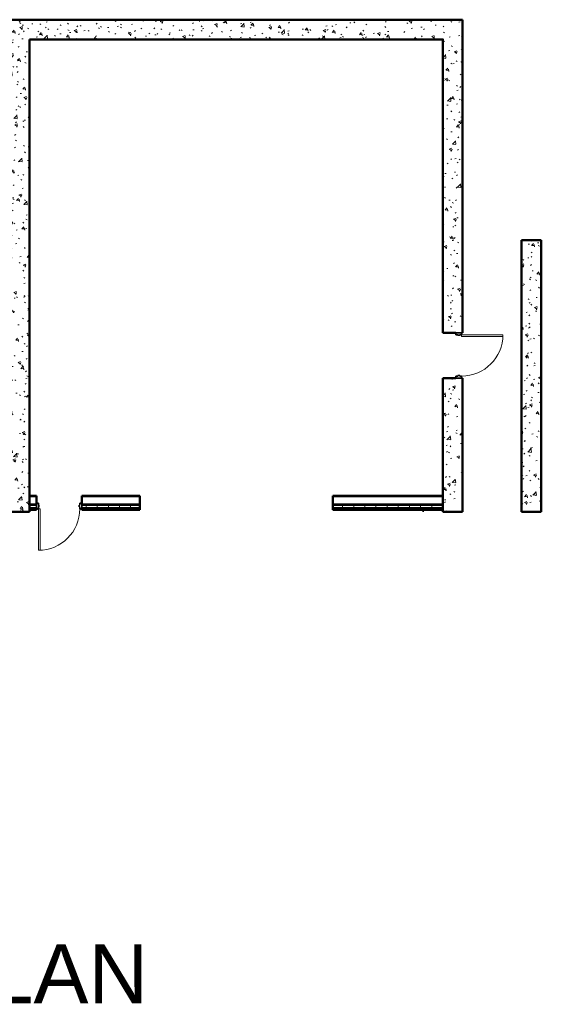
# Model space of a CAD drawing. Header units: inches. Extents: x 28203 to 35893, y 632 to 5841.
# Tile 3 of 3: x 29246 to 29776, y 632 to 1632. Entities that reach past the tile are written whole.
import ezdxf

# ---------------------------------------------------------------- set-up
doc = ezdxf.new("R2010")
doc.units = ezdxf.units.IN
doc.header["$MEASUREMENT"] = 0
doc.linetypes.add('Dash', pattern=[0.25, 0.125, -0.125])
for name, color, linetype, lineweight in [('E-GND-SYMB', 7, 'Dash', 40), ('E-POWR-CNMB', 7, 'Continuous', 35), ('G-PLAN-OTLN', 7, 'Continuous', 35)]:
    doc.layers.add(name, color=color, linetype=linetype, lineweight=lineweight)
doc.styles.add('Arial', font='arial.ttf', dxfattribs={"height": 0.125})
pattern_1 = [(50, (0, 0), (27.5427, -2.40992), [2.88, -31.68]), (355, (0, 0), (-5.32784, 28.88427), [2.304, -25.344]), (100.451, (2.295, -0.2), (22.21532, 26.47393), [2.448, -26.924]), (46.184, (0, 7.68), (40.98187, -6.35642), [4.32, -47.52]), (96.636, (3.415, 7.15), (35.89075, 37.4062), [3.671, -40.386]), (351.184, (0, 7.68), (35.89097, 37.4062), [3.456, -38.016]), (21, (3.84, 5.76), (22.92104, -15.46073), [2.88, -31.68]), (326, (3.84, 5.76), (9.34353, 27.84574), [2.304, -25.344]), (71.451, (5.75, 4.472), (32.26477, 12.38442), [2.448, -26.924]), (37.5, (0, 0), (0.466855, 12.782707), [1.267, -23.77, 1.267, -24.461, -25.44]), (37.5, (0, 0), (0.466855, 12.782707), [-50.765, 1.267, -24.173]), (7.5, (0, 0), (10.10159, 15.14509), [1.267, -13.402, 1.267, -23.194, -9.696]), (7.5, (0, 0), (10.10159, 15.14509), [-39.13, 1.267, -8.429]), (327.5, (-8.563, 0), (20.49916, -0.86578), [1.267, -8.333, 1.267, -28.685, -39.744]), (327.5, (-8.563, 0), (20.49916, -0.86578), [-39.552, 1.267, -38.477]), (317.5, (-12.403, 0), (22.39478, 3.84429), [1.267, -11.213, 1.267, -18.624, -28.224]), (317.5, (-12.403, 0), (22.39478, 3.84429), [-32.371, 1.267, -26.957])]

# ---------------------------------------------------------------- blocks, each defined once
blk = doc.blocks.new('100% ANG M&I Facility_Floor Plan_7-31_elec_copy')
at = {"layer": 'G-PLAN-OTLN', "lineweight": 9}
h = blk.add_hatch(dxfattribs=at)
h.set_pattern_fill('FP_1', color=256, style=0, pattern_type=2)
h.set_pattern_definition(pattern_1)
h.paths.add_polyline_path([(-2511.6, 2267.2), (-2491.6, 2267.2), (-2491.6, 2767.2), (-2511.6, 2767.2), (-2511.6, 2269.8)])
h = blk.add_hatch(dxfattribs=at)
h.set_pattern_fill('FP_1', color=256, style=0, pattern_type=2)
h.set_pattern_definition(pattern_1)
h.paths.add_polyline_path([(-2071.6, 2747.2), (-2051.6, 2747.2), (-2051.6, 2767.2), (-2491.6, 2767.2), (-2491.6, 2747.2)])
h = blk.add_hatch(dxfattribs=at)
h.set_pattern_fill('FP_1', color=256, style=0, pattern_type=2)
h.set_pattern_definition(pattern_1)
h.paths.add_polyline_path([(-2058.3, 2267.2), (-2051.6, 2267.2), (-2051.6, 2403.2), (-2071.6, 2403.2), (-2071.6, 2267.2)])
h.paths.add_polyline_path([(-2052.6, 2449.2), (-2051.6, 2449.2), (-2051.6, 2747.2), (-2071.6, 2747.2), (-2071.6, 2449.2), (-2054.5, 2449.2)])
h = blk.add_hatch(dxfattribs=at)
h.set_pattern_fill('FP_1', color=256, style=0, pattern_type=2)
h.set_pattern_definition(pattern_1)
h.paths.add_polyline_path([(-1971.6, 2267.2), (-1971.6, 2543.2), (-1991.6, 2543.2), (-1991.6, 2267.2)])
h = blk.add_hatch(dxfattribs=at)
h.set_pattern_fill('FP_3', color=256, style=0, pattern_type=2)
h.set_pattern_definition([(0, (0, 0), (0, 11.331), []), (90, (0, 0), (-11.331, 7e-16), [])])
h.paths.add_polyline_path([(-2428.4, 2271.2), (-2379.6, 2271.2), (-2379.6, 2274.2), (-2438.6, 2274.2), (-2438.6, 2271.2)])
h.paths.add_polyline_path([(-2491.6, 2271.2), (-2484.6, 2271.2), (-2484.6, 2274.2), (-2491.6, 2274.2)])
h.paths.add_polyline_path([(-2071.6, 2271.2), (-2071.6, 2274.2), (-2183.6, 2274.2), (-2183.6, 2271.2)])
at = {"layer": 'G-PLAN-OTLN', "lineweight": 50}
for p, q in [((-2051.6, 2767.2), (-2511.6, 2767.2)), ((-2051.6, 2449.2), (-2051.6, 2767.2)), ((-2491.6, 2267.2), (-2491.6, 2747.2)), ((-2491.6, 2747.2), (-2071.6, 2747.2)), ((-2071.6, 2747.2), (-2071.6, 2449.2)), ((-1971.6, 2543.2), (-1991.6, 2543.2)), ((-1991.6, 2543.2), (-1991.6, 2267.2)), ((-1971.6, 2267.2), (-1971.6, 2543.2)), ((-2071.6, 2449.2), (-2058.3, 2449.2)), ((-2052.6, 2449.2), (-2051.6, 2449.2)), ((-2058.3, 2403.2), (-2071.6, 2403.2)), ((-2071.6, 2403.2), (-2071.6, 2267.2)), ((-2051.6, 2403.2), (-2052.6, 2403.2)), ((-2051.6, 2267.2), (-2051.6, 2403.2)), ((-2484.6, 2283.6), (-2491.6, 2283.6)), ((-2484.6, 2276), (-2484.6, 2283.6)), ((-2379.6, 2283.6), (-2438.6, 2283.6)), ((-2438.6, 2283.6), (-2438.6, 2276)), ((-2379.6, 2269.2), (-2379.6, 2283.6)), ((-2071.6, 2283.6), (-2183.6, 2283.6)), ((-2183.6, 2283.6), (-2183.6, 2269.2)), ((-2511.6, 2267.2), (-2491.6, 2267.2)), ((-2491.6, 2269.2), (-2484.6, 2269.2)), ((-2484.6, 2269.2), (-2484.6, 2270.2)), ((-2438.6, 2270.2), (-2438.6, 2269.2)), ((-2438.6, 2269.2), (-2379.6, 2269.2)), ((-2183.6, 2269.2), (-2071.6, 2269.2)), ((-2071.6, 2267.2), (-2051.6, 2267.2)), ((-1991.6, 2267.2), (-1971.6, 2267.2))]:
    blk.add_line(p, q, dxfattribs=at)
at = {"layer": 'G-PLAN-OTLN'}
for p, q in [((-2058.3, 2449.2), (-2052.6, 2449.2)), ((-2058.3, 2447.2), (-2058.3, 2449.2)), ((-2056.4, 2447.2), (-2058.3, 2447.2)), ((-2056.4, 2446.6), (-2056.4, 2447.2)), ((-2054.5, 2446.6), (-2056.4, 2446.6)), ((-2054.5, 2447.2), (-2054.5, 2446.6)), ((-2052.6, 2447.2), (-2054.5, 2447.2)), ((-2052.6, 2449.2), (-2052.6, 2447.2)), ((-2058.3, 2405.2), (-2056.4, 2405.2)), ((-2058.3, 2403.2), (-2058.3, 2405.2)), ((-2052.6, 2403.2), (-2058.3, 2403.2)), ((-2056.4, 2405.8), (-2054.5, 2405.8)), ((-2056.4, 2405.2), (-2056.4, 2405.8)), ((-2054.5, 2405.8), (-2054.5, 2405.2)), ((-2054.5, 2405.2), (-2052.6, 2405.2)), ((-2052.6, 2405.2), (-2052.6, 2403.2)), ((-2491.6, 2283), (-2484.6, 2283)), ((-2438.6, 2283), (-2379.6, 2283)), ((-2183.6, 2283), (-2071.6, 2283)), ((-2491.6, 2275), (-2484.6, 2275)), ((-2491.6, 2274.2), (-2484.6, 2274.2)), ((-2491.6, 2271.2), (-2484.6, 2271.2)), ((-2482.6, 2276), (-2484.6, 2276)), ((-2484.6, 2276), (-2484.6, 2270.2)), ((-2482.6, 2274), (-2482.6, 2276)), ((-2482, 2274), (-2482.6, 2274)), ((-2482.6, 2270.2), (-2482.6, 2272.2)), ((-2482.6, 2272.2), (-2482, 2272.2)), ((-2482, 2272.2), (-2482, 2274)), ((-2440.6, 2274), (-2441.2, 2274)), ((-2441.2, 2274), (-2441.2, 2272.2)), ((-2441.2, 2272.2), (-2440.6, 2272.2)), ((-2438.6, 2276), (-2440.6, 2276)), ((-2440.6, 2276), (-2440.6, 2274)), ((-2440.6, 2272.2), (-2440.6, 2270.2)), ((-2438.6, 2270.2), (-2438.6, 2276)), ((-2438.6, 2275), (-2379.6, 2275)), ((-2438.6, 2274.2), (-2379.6, 2274.2)), ((-2438.6, 2271.2), (-2379.6, 2271.2)), ((-2183.6, 2275), (-2071.6, 2275)), ((-2183.6, 2274.2), (-2071.6, 2274.2)), ((-2183.6, 2271.2), (-2071.6, 2271.2)), ((-2484.6, 2270.2), (-2482.6, 2270.2)), ((-2440.6, 2270.2), (-2438.6, 2270.2)), ((-2091.6, 2267.2), (-2091.6, 2269.2))]:
    blk.add_line(p, q, dxfattribs=at)
at = {"layer": 'G-PLAN-OTLN', "lineweight": 20}
for p, q in [((-2052.6, 2447.2), (-2010.6, 2447.2)), ((-2052.6, 2445.5), (-2052.6, 2447.2)), ((-2010.6, 2445.5), (-2052.6, 2445.5)), ((-2010.6, 2447.2), (-2010.6, 2445.5)), ((-2480.8, 2270.2), (-2482.6, 2270.2)), ((-2482.6, 2270.2), (-2482.6, 2228.2)), ((-2480.8, 2228.2), (-2480.8, 2270.2)), ((-2482.6, 2228.2), (-2480.8, 2228.2))]:
    blk.add_line(p, q, dxfattribs=at)
at = {"layer": 'G-PLAN-OTLN', "lineweight": 9}
for centre in [(-2052.6, 2447.2), (-2482.6, 2270.2)]:
    blk.add_arc(centre, 42, 270, 0, dxfattribs=at)

msp = doc.modelspace()

# ---------------------------------------------------------------- block references
at = {"layer": 'E-GND-SYMB'}
msp.add_blockref('100% ANG M&I Facility_Floor Plan_7-31_elec_copy', (31747.5, -1135.2), dxfattribs=at)

# ---------------------------------------------------------------- texts
at = {"layer": 'E-POWR-CNMB', "insert": (28738.3, 692.8), "char_height": 60, "attachment_point": 1, "style": 'Arial'}
msp.add_mtext_dynamic_manual_height_columns('LIGHTING PLAN', width=710.812, gutter_width=0.625, heights=[0], dxfattribs=at)

doc.saveas('drawing.dxf')
